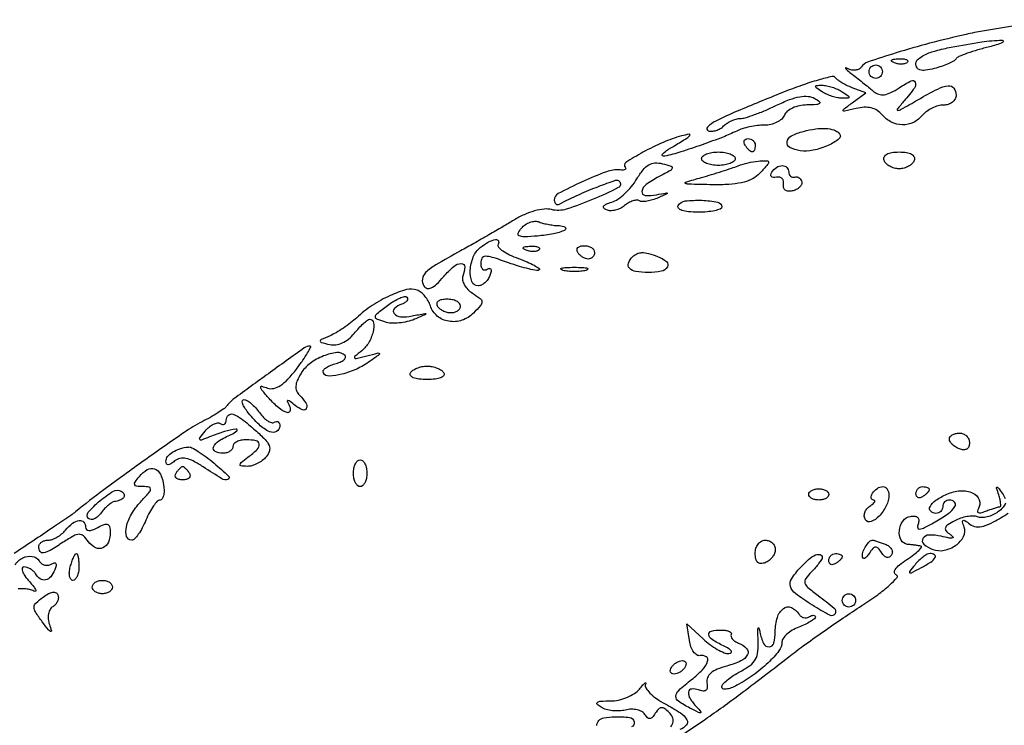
# Model space of a CAD drawing. Extents: x 22 to 658, y 11 to 369.
# Tile 9 of 14: x 343 to 490, y 113 to 219. Entities that reach past the tile are written whole.
import ezdxf

# ---------------------------------------------------------------- set-up
doc = ezdxf.new("R2010")
doc.units = 0

msp = doc.modelspace()

# ---------------------------------------------------------------- linework, layer by layer
for points in [[(494.071066, 218.214115, 0.000975), (486.964486, 217.054691, 0.014617), (484.5, 216.573291, 0.008844), (479.0526, 215.241226, 0.011051), (474.049092, 213.804532, 0.006182), (469.79073, 212.421278, 0.166236), (468.861803, 211.706412, -0.125849), (468.514474, 211.392452, -0.08902), (468.011047, 211.232838, -0.079621), (467.430131, 211.249952, -0.072065), (466.861803, 211.446042, 0.060963), (466.537229, 211.566123, 0.704277), (466.48753, 211.489632, 0.057597), (466.794423, 211.170634, 0.008368), (467.5, 210.608263, -0.002915), (468.356516, 209.940735, -0.002295), (469.276661, 209.208079, -0.00232), (470.125416, 208.519372, -0.005731), (470.739698, 208.004303, 0.10729), (471.459812, 207.615125, 0.109281), (472.271492, 207.563096, 0.077118), (473.249504, 207.873812, 0.029632), (474.489698, 208.585207, -0.027349), (476.31585, 209.643816, -0.443455), (476.907485, 209.418332, -0.257971), (476.792619, 208.560144, -0.018879), (475.25, 206.63583, 0.008611), (474.211577, 205.39361, 0.659791), (474.302227, 205.222589, 0.108447), (474.802804, 205.376946, 0.001857), (477.30716, 206.807089, -0.012979), (480.253132, 208.403597, -0.08761), (481.834926, 208.885796, -0.26874), (482.656067, 208.534789, -0.161833), (483, 207.5, -0.124374), (482.855463, 206.92793, -0.100781), (482.448468, 206.440625, -0.090529), (481.83968, 206.113153, -0.078397), (481.122445, 206, 0.067559), (480.312334, 205.890037, 0.044533), (479.430735, 205.559375, 0.044279), (478.614539, 205.074176, 0.063393), (478, 204.5, -0.107231), (476.633259, 203.42954, -0.115864), (474.984088, 203.060614, -0.114583), (473.328844, 203.46356, -0.103141), (471.946648, 204.564286, 0.078091), (471.213853, 205.209862, 0.082601), (470.331948, 205.5843, 0.073214), (469.287577, 205.679093, 0.046145), (468.074203, 205.498345, -0.002629), (466.338736, 205.08312, -0.313169), (466.135932, 205.163513, -0.394446), (466.167628, 205.35385, -0.003154), (467.5, 206.362639), (469.5, 207.85716), (467.5, 208.605638, -0.021968), (466.696757, 208.947171, -0.022809), (465.936864, 209.354026, -0.023254), (465.314989, 209.76474, -0.085141), (464.987195, 210.102286, 0.31048), (464.505578, 210.287892, 0.010418), (462.425663, 209.745526, 0.016398), (459.894228, 208.938234, 0.010281), (456.987195, 207.837163, 0.002887), (450.295483, 205.099021, 0.020483), (447.115124, 203.620639, 0.072341), (445.867898, 202.729249, 0.564255), (445.994214, 202.168595, 0.097347), (446.52815, 202.100055, 0.059411), (447.154941, 202.217415, 0.05641), (447.774195, 202.491347, 0.064142), (448.2875, 202.8875, -0.051954), (448.812426, 203.313363, -0.038313), (449.469268, 203.673203, -0.039064), (450.150995, 203.919353, -0.067204), (450.748306, 204, 0.074532), (451.509011, 204.114027, 0.012721), (452.900919, 204.579957, 0.013629), (454.519629, 205.218459, 0.011777), (456.182985, 205.97432, -0.020734), (458.133755, 206.818972, -0.047125), (459.679144, 207.251617, -0.065156), (460.910496, 207.311584, -0.11231), (461.884678, 207.004729, -0.032226), (462.615185, 206.512157, -0.479314), (462.620337, 206.243585, -0.163461), (462.184595, 206.073575, -0.009252), (460.718615, 206.030409, 0.049889), (459.612011, 205.907485, 0.054407), (458.585179, 205.568308, 0.061348), (457.784199, 205.076912, 0.133679), (457.361626, 204.5, -0.120276), (456.963975, 203.92594, -0.064979), (456.248173, 203.440625, -0.058867), (455.342583, 203.111662, -0.057774), (454.379442, 203, 0.030093), (453.331041, 202.936844, 0.021432), (452.169719, 202.745625, 0.021734), (451.073846, 202.466374, 0.042434), (450.236431, 202.134044, -0.023585), (448.192516, 201.23243, -0.007543), (445.075679, 200.083378, -0.007721), (441.878838, 199.014483, -0.019167), (439.5, 198.358926, -0.196694), (439.14721, 198.415082, -0.474275), (439.115625, 198.641174, -0.058308), (439.767188, 199.198272, -0.01317), (441, 199.979069, 0.004392), (442.797787, 201.073958, 0.100303), (443.234985, 201.485969, 0.67393), (443.128119, 201.652357, 0.01933), (442, 201.39439, 0.036226), (439.23525, 200.429197, 0.024333), (436.23106, 198.952148, 0.016943), (433.664986, 197.415726, 0.477767), (433.593107, 196.740226, -0.190701), (433.676562, 196.547435, -0.281876), (433.587871, 196.391758, -0.112442), (433.287584, 196.305569, -0.035228), (432.816667, 196.312569, 0.110244), (430.775155, 196.036705, 0.019073), (427.150115, 194.537892, 0.013482), (423.591427, 192.787312, 0.278555), (423, 191.808087, 0.081665), (423.056458, 191.464726, 0.145867), (423.220312, 191.233074, 0.169333), (423.464559, 191.149415, 0.118016), (423.75, 191.219399, -0.012547), (426.740048, 192.664822, -0.015366), (429.605347, 193.857606, -0.008394), (432.114952, 194.765015, -0.286353), (432.704991, 194.628342, -0.507908), (432.55724, 193.679709, -0.019806), (428.817519, 191.93385, -0.022661), (424.785477, 190.453583, -0.138995), (422.593727, 190.38712, 0.088102), (421.481439, 190.465281, 0.041533), (420.062343, 190.1944, 0.037406), (418.504713, 189.632151, 0.031903), (416.959452, 188.817884, -0.004322), (415.314331, 187.831504, -0.002094), (413.194339, 186.597105, -0.002077), (410.975391, 185.329754, -0.002989), (409, 184.2279, 0.00689), (405.297004, 182.124364, 0.05826), (403.769981, 180.971271, 0.171291), (403.288556, 180.019626, 0.172334), (403.512728, 178.979405, 0.194161), (403.99072, 178.628199, 0.174244), (404.605655, 178.686734, 0.082707), (405.413355, 179.24522, 0.022738), (406.476687, 180.374515, -0.035763), (407.99195, 181.902099, -0.173497), (409.110532, 182.341599, -0.428505), (409.615778, 181.842907, -0.087387), (409.347416, 180.462969, 0.141397), (409.295721, 179.859652, 0.078369), (409.552437, 179.160447, 0.067607), (410.066441, 178.474824, 0.058627), (410.768244, 177.912661, -0.022012), (411.915894, 177.12369, -0.22144), (412.181648, 176.623848, -0.195193), (411.987088, 176.060826, -0.016787), (410.926139, 174.926139, -0.115631), (409.203221, 173.857543, -0.123809), (407.229834, 173.702206, -0.132793), (405.518341, 174.49097, -0.142853), (404.495052, 176.015589, 0.054886), (404.172302, 176.744192, 0.043992), (403.677273, 177.445603, 0.045507), (403.095174, 178.018388, 0.080165), (402.513213, 178.356556, 0.160061), (400.935328, 178.433899, 0.039777), (398.472146, 177.540447, 0.038717), (395.816787, 176.072978, 0.041589), (393.486681, 174.244341, -0.022517), (392.580059, 173.475265, -0.015813), (391.496088, 172.690143, -0.015995), (390.40837, 172.00328, -0.031905), (389.5, 171.544753, 0.00509), (388.16645, 170.959024, 0.284525), (388.020978, 170.742862, 0.351596), (388.161665, 170.553206, 0.006532), (389.450197, 170.233363, 0.092947), (390.368286, 170.192132, 0.071146), (391.335288, 170.472851, 0.064135), (392.274812, 171.052348, 0.052389), (393.11049, 171.888121, -0.015657), (393.808489, 172.696964, -0.021175), (394.491471, 173.379636, -0.018791), (395.08951, 173.888747, -0.168486), (395.410293, 174, -0.37151), (395.998146, 173.493276, -0.097916), (395.934601, 172.149193, -0.069464), (395.280822, 170.517817, -0.093274), (394.25, 169.308464, 0.00592), (393.180818, 168.424671, 0.435215), (393.171204, 168.221208, 0.264365), (393.425674, 168.147999, 0.00387), (395, 168.540807, -0.002351), (396.68577, 168.966864, -0.323351), (396.868794, 168.893203, -0.393495), (396.835807, 168.718947, -0.002715), (395.5, 167.748038, -0.047163), (393.489036, 166.572962, -0.046727), (391.287302, 165.791207, -0.050785), (389.396911, 165.512632, -0.271933), (388.512243, 165.98019, -0.263446), (388.49892, 166.327071, -0.105002), (388.811164, 166.708464, -0.067257), (389.411602, 167.069374, -0.037798), (390.217577, 167.346647, 0.034106), (391.013182, 167.613806, 0.071317), (391.57405, 167.945858, 0.134608), (391.817482, 168.282371, 0.294074), (391.7529, 168.580433, 0.226957), (390.51233, 169.017938, 0.0693), (388.529869, 168.520837, 0.063664), (386.524448, 167.395879, 0.094978), (385.167898, 165.919236, 0.033927), (384.607148, 164.857274, 0.085437), (384.393553, 164.012085, 0.116212), (384.50314, 163.307561, 0.100259), (384.917898, 162.682102, -0.050153), (385.874759, 161.511281, -0.244401), (385.962135, 160.686535, -0.424323), (385.412852, 160.457954, -0.068422), (384.308042, 161.127555, 0.00972), (383.543328, 161.723592, 0.129017), (383.215074, 161.856995, 0.575929), (383.12262, 161.736664, 0.037782), (383.367059, 161.25, -0.160683), (383.568406, 160.35943, -0.475528), (383.118462, 160.060283, -0.099925), (381.852854, 160.752021, -0.03773), (380.404988, 162.169565, -0.00587), (379.334518, 163.417969, -0.138813), (379.146652, 163.837288, -0.533156), (379.316627, 163.991404, -0.026461), (380.176703, 163.729077, 0.144846), (381.087505, 163.673211, 0.08914), (382.082619, 164.098922, 0.059896), (383.197123, 165.0409, 0.024466), (384.477594, 166.559512, 0.01026), (385.442452, 167.879833, 0.019346), (386.15656, 168.989357, 0.018359), (386.61278, 169.831506, 0.556263), (386.508192, 170, 0.156238), (385.659024, 169.728016, 0.001476), (380.28773, 165.869895, 0.002655), (375.158262, 162.120847, 0.075286), (374, 160.959445, -0.08308), (373.63943, 160.608929, -0.010756), (372.739719, 160.01435, -0.012301), (371.630896, 159.352915, -0.009989), (370.411808, 158.697527, 0.032775), (367.704387, 157.078936, 0.003568), (361.752767, 152.906042, 0.004733), (355.732677, 148.534303, 0.012242), (351.5, 145.235469, -0.021695), (350.791383, 144.704412, -0.001081), (348.388663, 143.06911, -0.00174), (345.521679, 141.141405, -0.001257), (342.31247, 139.011415, 0.010228)], [(441.71108, 111.634773, 0.004437), (445.877778, 114.481658, 0.0095), (451.126093, 118.286358, 0.004066), (458, 123.559809, -0.008568), (460.177706, 125.199544, -0.003956), (463.06314, 127.260995, -0.003917), (466.131292, 129.380817, -0.005429), (468.917074, 131.229592, 0.012827), (471.290702, 132.855936, 0.025098), (473.077599, 134.290748, 0.030784), (474.180302, 135.399826, 0.536608), (474.069352, 135.810216, -0.288141), (473.801722, 136.135834, -0.184513), (473.920905, 136.627022, -0.0726), (474.54939, 137.304488, -0.023768), (475.652278, 138.109318, 0.014419), (476.693568, 138.839767, 0.030825), (477.443169, 139.473959, 0.05273), (477.829351, 139.930952, 0.54415), (477.75, 140.118411, 0.008348), (477.376233, 140.177575, 0.003174), (476.853125, 140.248064, 0.003142), (476.283534, 140.317504, 0.00384), (475.75, 140.375, -0.254657), (474.798344, 141.023806, -0.145097), (474.534473, 142.429802, -0.128379), (475.075589, 143.876051, -0.205752), (476.180761, 144.556025, -0.059052), (476.873332, 144.575256, -0.179822), (477.291115, 144.375477, -0.207387), (477.441536, 143.975767, -0.079508), (477.316443, 143.382255, 0.136791), (477.264703, 142.836451, 0.401914), (477.541997, 142.634652, 0.085751), (478.304376, 142.875747, 0.010025), (479.87936, 143.730901, 0.025947), (481.813334, 144.968756, 0.0938), (482.818813, 146.021354, 0.346731), (482.758532, 146.674273, 0.20563), (482, 147, 0.099038), (481.618362, 146.923658, 0.097945), (481.29375, 146.70625, 0.097945), (481.076342, 146.381638, 0.099038), (481, 146, -0.099038), (480.923658, 145.618362, -0.097945), (480.70625, 145.29375, -0.097945), (480.381638, 145.076342, -0.099038), (480, 145, -0.19651), (479.208513, 145.323566, -0.338766), (479.113329, 145.992313, -0.115319), (479.998728, 146.959056, -0.043061), (481.611923, 147.869042, -0.09102), (483.649318, 148.380571, -0.123835), (485.505595, 148.039006, -0.198921), (486.453546, 147.02083, -0.231654), (486.324945, 145.716754, 0.097866), (486.177999, 145.324533, 0.363341), (486.302432, 145.113937, 0.150996), (486.700021, 145.097874, 0.02677), (487.417743, 145.330061, -0.006822), (488.114585, 145.586614, -0.008688), (488.764367, 145.803205, -0.007032), (489.312315, 145.966904, -0.069171), (489.550403, 146, 0.395545), (489.665573, 146.108009, 0.041138), (489.658234, 146.514062, 0.033826), (489.5625, 147.078787, 0.018922), (489.374283, 147.75, -0.003942), (489.054768, 148.770793, -0.3686), (489.11235, 148.902977, -0.361287), (489.254007, 148.868353, -0.003892), (489.88701, 148, -0.063681), (490.312573, 147.211538, -0.148623)], [(490.360766, 146.549382, -0.131878), (490.029601, 145.92047, -0.045589), (489.260036, 145.227934, -0.051997), (488.508553, 144.77977, -0.048015), (487.660644, 144.481841, -0.051324), (486.847315, 144.367739, -0.101151), (486.206252, 144.474348, 0.093446), (485.541657, 144.595324, 0.040908), (484.646106, 144.516254, 0.03861), (483.68152, 144.273016, 0.041824), (482.792458, 143.888927, 0.022839), (481.755275, 143.271336, 0.167911), (481.40887, 142.820678, 0.27382), (481.502808, 142.384053, 0.059218), (482.1149, 141.862136, -0.062321), (482.526889, 141.50642, -0.579107), (482.468827, 141.328682, -0.098596), (481.952264, 141.324207, -0.010086), (480.75, 141.578031, 0.062322), (478.961586, 141.764257, 0.25418), (478.044868, 141.241147, 0.375198), (478.18106, 140.41538, 0.080937), (479.539533, 139.623203, 0.143924), (481.22425, 139.487251, 0.102905), (482.968411, 140.246248, 0.11619), (484.119799, 141.54869, 0.215823), (484.21299, 142.928234, -0.017922), (483.945958, 143.729096, -0.35332), (484.038761, 143.952787, -0.28206), (484.309899, 143.938796, -0.013998), (485.062769, 143.390571, 0.135406), (485.99318, 143.010068, 0.100349), (487.105981, 143.100395, 0.057301), (488.597037, 143.722902, 0.01533), (490.804385, 145.047942, 0.018985)], [(342.441437, 137.3247, -0.128758), (343.636315, 138.365356, -0.153628), (345.030438, 138.583966, -0.220443), (346.058247, 137.905754, 0.093608), (346.416154, 137.513974, 0.096502), (346.888665, 137.284868, 0.099114), (347.401929, 137.253274, 0.104748), (347.876742, 137.423822, -0.071706), (348.300184, 137.608069, -0.340629), (348.529029, 137.514171, -0.192836), (348.577314, 137.180792, -0.032323), (348.381557, 136.551938, -0.078042), (347.786733, 135.518279, -0.177738), (347.025994, 135.061182, -0.202841), (346.224028, 135.232957, -0.101842), (345.5, 136, 0.069771), (345.182395, 136.38256, 0.052659), (344.741572, 136.70625, 0.053385), (344.250998, 136.926196, 0.078865), (343.785995, 137, 0.349008), (343.542845, 136.806736, 0.147099), (343.571556, 136.362006, 0.063884), (343.939274, 135.662814, 0.027072), (344.595012, 134.828106, -0.013803), (345.25516, 134.032182, -0.060552), (345.570594, 133.510535, -0.463393), (345.497675, 133.357623, -0.199394), (345.241051, 133.392653, 0.079196), (344.624721, 133.632577, 0.041504), (343.806641, 133.739701, 0.039954), (342.929065, 133.711064, 0.04875)], [(440.391709, 113.100793, 0.109589), (440.726852, 113.881903, 0.161143), (440.636345, 114.56076, 0.083523), (440.13473, 115.26527, 0.04137), (439.482888, 115.81733, 0.172555), (438.995669, 115.956518, 0.189374), (438.558355, 115.751817, 0.051323), (438.083359, 115.134878, -0.039722), (437.641455, 114.53257, -0.191362), (437.271662, 114.339928, -0.227461), (436.912923, 114.46893, -0.056237), (436.515906, 114.974264, 0.131289), (436.076253, 115.388912, 0.068573), (435.36612, 115.654687, 0.060749), (434.509123, 115.740536, 0.056158), (433.632598, 115.622636, -0.050055), (432.700174, 115.485643, -0.039087), (431.676531, 115.518701, -0.040247), (430.718694, 115.703774, -0.073245), (429.991692, 116.026296, -0.053977), (429.413763, 116.485693, -0.471141), (429.439254, 116.770489, -0.138456), (429.954532, 116.944555, -0.011329), (431.389757, 116.984687, 0.052907), (432.601437, 117.119756, 0.042742), (433.852004, 117.509564, 0.044292), (434.954834, 118.078282, 0.080055), (435.713915, 118.75, -0.010134), (436.239772, 119.365673, -0.049487), (436.576269, 119.675873, -0.569611), (436.665445, 119.63925, -0.150609), (436.635325, 119.444463, 0.262508), (436.66777, 118.913659, 0.053568), (437.283183, 118.154984, 0.043707), (438.280991, 117.323223, 0.02839), (439.561168, 116.536992, -0.020781), (441.834155, 115.188195, -0.118803), (442.790913, 114.175874, -0.320037), (442.711536, 113.374935, -0.128073), (441.75, 112.720238, 0.051126)], [(429.346486, 113.301717, -0.183917), (429.655578, 114.05767, -0.168853), (430.40755, 114.453314, -0.028433), (432.050823, 114.606481, -0.03907), (434.228099, 114.51496, -0.322786), (434.915543, 113.881483, -0.354008), (434.507656, 113.095526, -0.041449)]]:
    msp.add_lwpolyline(points, format="xyb")
for points in [[(488, 214.70734, 0.01228), (486.239262, 214.249651, 0.016541), (484.672058, 213.74426, 0.013616), (483.41219, 213.252327, 0.144229), (482.989983, 212.906715, -0.116918), (482.62622, 212.574784, -0.022725), (481.824914, 212.176327, -0.023025), (480.826358, 211.789059, -0.019508), (479.739983, 211.470876, -0.024585), (478.415895, 211.206955, -0.103053), (477.609819, 211.253596, -0.196744), (477.16803, 211.590635, -0.133425), (477, 212.209103, -0.225425), (477.321898, 212.886803, -0.061765), (478.350621, 213.532547, -0.042692), (479.984669, 214.132438, -0.018308), (482.25, 214.66261, -0.010778), (486.831213, 215.457174, -0.035614), (489.883255, 215.698719, -0.81582), (489.955954, 215.357556, -0.045623)], [(472, 211, -0.099038), (471.923658, 210.618362, -0.097945), (471.70625, 210.29375, -0.097945), (471.381638, 210.076342, -0.099038), (471, 210, -0.099038), (470.618362, 210.076342, -0.097945), (470.29375, 210.29375, -0.097945), (470.076342, 210.618362, -0.099038), (470, 211, -0.099038), (470.076342, 211.381638, -0.097945), (470.29375, 211.70625, -0.097945), (470.618362, 211.923658, -0.099038), (471, 212, -0.099038), (471.381638, 211.923658, -0.097945), (471.70625, 211.70625, -0.097945), (471.923658, 211.381638, -0.099038)], [(475.729167, 212.395833, -0.126455), (475.402231, 212.202593, -0.060344), (474.916927, 212.123424, -0.05415), (474.359369, 212.160852, -0.051402), (473.8125, 212.316886, -0.054073), (473.395823, 212.538436, -0.470617), (473.37858, 212.720685, -0.168741), (473.670344, 212.862007, -0.018894), (474.416667, 212.921053, -0.028489), (475.112848, 212.910055, -0.077125), (475.592839, 212.799335, -0.208169), (475.77538, 212.614691, -0.296942)], [(466, 208, -0.007261), (466.886021, 207.408994, -0.246842), (467, 207.192188, -0.399741), (466.866753, 207.052153, -0.012417), (466, 207.030626, -0.050718), (465.317242, 207.10006, -0.027466), (464.5, 207.315379, -0.027073), (463.684006, 207.628749, -0.038252), (463, 208, -0.007261), (462.113979, 208.591006, -0.246842), (462, 208.807812, -0.399741), (462.133247, 208.947847, -0.012417), (463, 208.969374, -0.050718), (463.682758, 208.89994, -0.027466), (464.5, 208.684621, -0.027073), (465.315994, 208.371251, -0.038252)], [(465.556702, 201.776631, -0.447298), (465.511178, 200.961789, -0.064486), (463.901118, 199.985733, -0.051135), (461.65467, 199.256192, -0.08852), (459.698415, 199.187209, -0.083624), (458.179258, 199.670809, -0.326978), (457.764415, 200.500377, -0.234155), (458.425465, 201.41016, -0.058576), (460.190983, 202.085611, -0.02656), (462.030382, 202.449433, -0.049963), (463.541885, 202.513442, -0.065045), (464.72278, 202.289482, -0.117553)], [(453, 200, -0.042167), (452.967655, 199.617151, -0.061769), (452.870461, 199.29375, -0.081139), (452.727648, 199.07446, -0.210953), (452.559017, 199, -0.151918), (452.34829, 199.065539, -0.038439), (452.066025, 199.29375, -0.035638), (451.768994, 199.617226, -0.029505), (451.5, 200, -0.082592), (451.343488, 200.3821, -0.161196), (451.3746, 200.70625, -0.182303), (451.586039, 200.921712, -0.108972), (451.940983, 201, -0.093332), (452.345238, 200.923877, -0.09642), (452.688914, 200.70625, -0.099167), (452.918938, 200.381556, -0.105053)], [(450, 198, -0.226478), (449.817169, 197.617064, -0.074992), (449.265625, 197.29375, -0.057076), (448.457356, 197.073116, -0.038131), (447.5, 197, -0.038131), (446.542644, 197.073116, -0.057076), (445.734375, 197.29375, -0.074992), (445.182831, 197.617064, -0.226478), (445, 198, -0.226478), (445.182831, 198.382936, -0.074992), (445.734375, 198.70625, -0.057076), (446.542644, 198.926884, -0.038131), (447.5, 199, -0.038131), (448.457356, 198.926884, -0.057076), (449.265625, 198.70625, -0.074992), (449.817169, 198.382936, -0.226478)], [(476.75, 197.75, -0.116646), (476.45428, 197.271964, -0.069477), (475.917188, 196.867188, -0.063483), (475.232035, 196.593288, -0.063462), (474.5, 196.5, -0.063462), (473.767965, 196.593288, -0.063483), (473.082812, 196.867188, -0.069477), (472.54572, 197.271964, -0.116646), (472.25, 197.75, -0.186684), (472.274593, 198.268796, -0.16323), (472.642708, 198.671875, -0.092267), (473.39229, 198.922849, -0.034783), (474.5, 199, -0.034783), (475.60771, 198.922849, -0.092267), (476.357292, 198.671875, -0.16323), (476.725407, 198.268796, -0.186684)], [(438.634219, 195.316332, 0.035039), (436.692114, 194.118455, 0.204488), (436.083458, 193.113701, 0.433008), (436.558842, 192.521034, 0.06635), (438.25, 192.614145, -0.001279), (439.729349, 192.890914, -0.326679), (439.842369, 192.836443, -0.432907), (439.808306, 192.735984, -0.001463), (438.5, 192.145657, -0.031221), (437.676083, 191.836928, -0.035472), (436.85432, 191.648692, -0.038134), (436.145724, 191.593285, -0.132748), (435.706195, 191.711222, 0.152276), (435.300038, 191.803699, 0.05897), (434.72769, 191.689963, 0.051252), (434.0928, 191.40919, 0.04351), (433.489817, 190.991549, -0.060073), (432.85034, 190.579204, -0.054005), (432.108061, 190.312605, -0.057325), (431.379454, 190.222988, -0.099727), (430.783622, 190.338158, -0.102003), (430.384911, 190.606874, -0.357033), (430.359415, 190.893869, -0.144524), (430.726686, 191.194829, -0.025277), (431.576484, 191.503955, 0.077367), (432.492015, 191.949334, 0.034962), (433.534911, 192.787672, 0.033549), (434.533664, 193.845374, 0.039046), (435.327553, 194.977357, -0.033221), (436.245483, 196.319145, -0.091618), (437.102056, 197.072955, -0.119275), (438.02776, 197.360848, -0.080137), (439.135288, 197.254371, -0.014185), (440.452083, 196.869802, -0.396889), (440.609791, 196.582922, -0.205877), (440.340796, 196.23567, -0.005751)], [(455, 197.404762, -0.171928), (454.942826, 197.243405, -0.006893), (454.538393, 196.758185, -0.011426), (454.030691, 196.192552, -0.007767), (453.428571, 195.571429, -0.094102), (452.418958, 194.884049, -0.048979), (450.963925, 194.414404, -0.038372), (449.064, 194.151252, -0.020162), (446.678571, 194.102088, -0.001107), (443.027616, 194.182144, -0.139271), (442.594827, 194.316448, -0.639105), (442.622288, 194.505534, -0.003254), (445, 195.196235, 0.004186), (446.483688, 195.630232, 0.003526), (448.047637, 196.114012, 0.003556), (449.46886, 196.575798, 0.009841), (450.46004, 196.92748, -0.032372), (451.925847, 197.374353, -0.031623), (453.448577, 197.632556, -0.028334), (454.713775, 197.693448, -0.411708)], [(458, 196, 0.094222), (458.068905, 195.637591, 0.125726), (458.264375, 195.367188, 0.132333), (458.557014, 195.23241, 0.110297), (458.9, 195.25, -0.110401), (459.254962, 195.268131, -0.113003), (459.580516, 195.132812, -0.107804), (459.82581, 194.862567, -0.092918), (459.952821, 194.5, -0.152909), (459.890597, 194.093295, -0.091653), (459.596938, 193.697296, -0.076046), (459.119084, 193.371695, -0.060395), (458.526703, 193.171646, -0.076414), (457.929841, 193.140279, -0.139551), (457.479957, 193.318581, -0.164865), (457.238039, 193.680396, -0.117413), (457.223882, 194.171646, 0.099523), (457.227063, 194.657001, 0.148836), (457.029868, 195.02908, 0.149271), (456.659331, 195.227482, 0.10029), (456.17567, 195.225223, -0.068666), (455.713906, 195.194024, -0.191458), (455.426408, 195.332191, -0.232089), (455.345296, 195.605637, -0.096758), (455.484687, 195.975223, -0.106765), (456.184671, 196.702469, -0.146516), (457.046823, 196.96993, -0.205207), (457.7203, 196.689193, -0.195188)], [(448, 190.787292, -0.311059), (447.789297, 190.481377, -0.036718), (446.954539, 190.231267, -0.033593), (445.805086, 190.056905, -0.020849), (444.440983, 190, -0.022691), (443.020296, 190.064508, -0.060329), (442.028911, 190.277123, -0.131149), (441.539932, 190.606353, -0.328888), (441.506721, 191.010875, -0.22907), (442.555618, 191.678538, -0.037744), (445.022658, 191.779823, -0.037941), (447.394697, 191.517204, -0.360696)], [(423.748454, 188, -0.145574), (424.605243, 187.745147, -0.585691), (424.577178, 187.327534, -0.063684), (422.859448, 186.764323, -0.027622), (420.472415, 186.441537, -0.009444), (418.467647, 186.32052, -0.126738), (417.753235, 186.473336, -0.407844), (417.618334, 186.862809, -0.062998), (418.102885, 187.623969, -0.070117), (418.674616, 188.143989, -0.065623), (419.380362, 188.499829, -0.069898), (420.107594, 188.644507, -0.106201), (420.742001, 188.545509, 0.029527), (421.400976, 188.33633, 0.017212), (422.211546, 188.160243, 0.017172), (423.038311, 188.039386, 0.02771)], [(414.612257, 185.181636, 0.338161), (414.651865, 184.781263, 0.053449), (415.28953, 184.229595, 0.041072), (416.314271, 183.636973, 0.023817), (417.628107, 183.089836, -0.01349), (418.949265, 182.57139, -0.024603), (419.99221, 182.067427, -0.025003), (420.709308, 181.628442, -0.469828), (420.730856, 181.397523, -0.24536), (420.394381, 181.291894, -0.012012), (419.214202, 181.532422, -0.017194), (417.778967, 181.913396, -0.011336), (416.155989, 182.444964, 0.007724), (413.73143, 183.258508, 0.080151), (412.69394, 183.413538, 0.264035), (412.195816, 183.12307, 0.132413), (412, 182.396624, 0.067528), (412.072583, 181.861645, 0.14105), (412.290385, 181.506365, 0.190759), (412.613131, 181.383553, 0.135874), (412.988546, 181.492921, -0.1144), (413.325929, 181.606889, -0.32948), (413.525685, 181.487528, -0.155351), (413.556862, 181.131719, -0.036408), (413.381557, 180.551938, -0.061245), (413.065992, 179.958522, -0.060337), (412.61471, 179.455882, -0.065788), (412.102329, 179.114835, -0.114468), (411.607297, 179, -0.314206), (410.70166, 179.631454, -0.103501), (410.451123, 181.326099, -0.081369), (410.90286, 183.328621, -0.131019), (411.947873, 184.718197, -0.036344), (413.188757, 185.554047, -0.087198), (414.228291, 185.929002, -0.337814), (414.64253, 185.713692, -0.253605)], [(420.729167, 184.395833, -0.126455), (420.402231, 184.202593, -0.060344), (419.916927, 184.123424, -0.05415), (419.359369, 184.160852, -0.051402), (418.8125, 184.316886, -0.054073), (418.395823, 184.538436, -0.470617), (418.37858, 184.720685, -0.168741), (418.670344, 184.862007, -0.018894), (419.416667, 184.921053, -0.028489), (420.112848, 184.910055, -0.077125), (420.592839, 184.799335, -0.208169), (420.77538, 184.614691, -0.296942)], [(429, 184, -0.092995), (428.928382, 183.618268, -0.096318), (428.723586, 183.29375, -0.099231), (428.418051, 183.076556, -0.105429), (428.059017, 183, -0.089642), (427.653442, 183.073302, -0.053229), (427.2129, 183.29375, -0.051032), (426.806203, 183.617485, -0.06081), (426.5, 184, -0.139169), (426.392057, 184.379648, -0.191142), (426.521475, 184.70625, -0.138808), (426.889346, 184.926733, -0.066118), (427.440983, 185, -0.062283), (428.037096, 184.925455, -0.080552), (428.542039, 184.70625, -0.097988), (428.879982, 184.381379, -0.153634)], [(438.418213, 183.393011, -0.079312), (439.747522, 182.623581, -0.371502), (439.890646, 181.820674, -0.216196), (438.977595, 181.182577, -0.046063), (437, 181, -0.038338), (435.186415, 181.139262, -0.159359), (434.220564, 181.629077, -0.292752), (434.055999, 182.379743, -0.108326), (434.666667, 183.333333, -0.089992), (435.333733, 183.795496, -0.102984), (436.089587, 183.965434, -0.071743), (437.05822, 183.841423, -0.023963)], [(427.75, 181.310674, -0.039571), (426.952734, 181.168469, -0.024357), (426, 181.122029, -0.024357), (425.047266, 181.168469, -0.039571), (424.25, 181.310674, -0.161593), (423.99086, 181.478988, -0.542911), (424.042188, 181.633659, -0.052887), (424.748017, 181.740287, -0.011065), (426, 181.767997, -0.011065), (427.251983, 181.740287, -0.052887), (427.957812, 181.633659, -0.542911), (428.00914, 181.478988, -0.161593)], [(400.25, 176.279762, 0.100135), (399.118617, 175.597528, 0.402303), (399.072044, 174.866016, 0.207474), (400.04898, 174.381686, 0.061509), (401.75, 174.503948, -0.000766), (403.674246, 174.880174, -0.29489), (403.799301, 174.82994, -0.47417), (403.772288, 174.732424, -0.000948), (402.10507, 174.001611, -0.045763), (401.039842, 173.648891, -0.034349), (399.819849, 173.452477, -0.035135), (398.636049, 173.427953, -0.06454), (397.688687, 173.598807, -0.021293), (396.469537, 174.04371, -0.345878), (396.269358, 174.399649, -0.187277), (396.533581, 174.856923, -0.007583), (398.068676, 176.051803, -0.023933), (399.026191, 176.704614, -0.036933), (399.915959, 177.164112, -0.041759), (400.636343, 177.402358, -0.274265), (400.98506, 177.294702, -0.1947), (401.077567, 177.04238, -0.149506), (400.981549, 176.762052, -0.097767), (400.691317, 176.492176, -0.052833)], [(405.5, 176, 0.08825), (405.842344, 175.617164, 0.053305), (406.359775, 175.29375, 0.051278), (406.961978, 175.074167, 0.061875), (407.559017, 175, 0.067639), (408.109818, 175.074854, 0.08433), (408.576711, 175.29375, 0.09965), (408.888931, 175.61866, 0.142666), (409, 176, 0.195654), (408.844577, 176.381985, 0.086673), (408.395164, 176.70625, 0.066561), (407.729059, 176.926392, 0.0466), (406.940983, 177, 0.047867), (406.195401, 176.928459, 0.104212), (405.66835, 176.70625, 0.181468), (405.441401, 176.378123, 0.202618)], [(406.5, 166, -0.302575), (406.486626, 165.607504, -0.143113), (406.069598, 165.280626, -0.067954), (405.210982, 165.066129, -0.027283), (404, 165, -0.027283), (402.789018, 165.066129, -0.067954), (401.930402, 165.280626, -0.143113), (401.513374, 165.607504, -0.302575), (401.5, 166, -0.108893), (401.872201, 166.383456, -0.050757), (402.489314, 166.70625, -0.046925), (403.234268, 166.925899, -0.048273), (404, 167, -0.048273), (404.765732, 166.925899, -0.046925), (405.510686, 166.70625, -0.050757), (406.127799, 166.383456, -0.108893)], [(378.961396, 160.053561, 0.037974), (379.558463, 159.345323, 0.054772), (380.192446, 158.827366, 0.069684), (380.767481, 158.559149, 0.215985), (381.182155, 158.612578, -0.107831), (381.493674, 158.722333, -0.181694), (381.759758, 158.65847, -0.162114), (381.938416, 158.425564, -0.083421), (382, 158.059017, -0.273259), (381.513672, 157.235598, -0.235828), (380.496985, 157.194283, -0.087025), (378.908189, 158.272373, -0.033995), (377.127555, 160.25, -0.03045), (376.663458, 160.922315, -0.070245), (376.423136, 161.485938, -0.152946), (376.437814, 161.845888, -0.31661), (376.656796, 162, -0.141062), (377.096222, 161.87351, -0.035213), (377.705717, 161.428233, -0.033172), (378.35809, 160.798599, -0.02808)], [(378.34467, 157.434933, -0.018987), (379.793573, 156.059645, -0.096367), (380.401964, 155.133767, -0.173375), (380.438827, 154.33069, -0.099137), (379.972226, 153.466534, -0.058192), (379.386377, 152.907681, -0.044639), (378.634544, 152.440137, -0.045744), (377.839721, 152.126628, -0.076101), (377.127555, 152.031803, -0.020546), (376.224265, 152.086632, -0.410722), (376.064517, 152.280323, -0.202399), (376.229793, 152.5908, -0.008228), (377.25, 153.392046, 0.030055), (378.623254, 154.570958, 0.228054), (378.910078, 155.34977, 0.330793), (378.452786, 155.85616, 0.049384), (377, 156, 0.048028), (376.234582, 155.926307, 0.068025), (375.5875, 155.70625, 0.088204), (375.151477, 155.381882, 0.191087), (375, 155, -0.148195), (374.884432, 154.618646, -0.098894), (374.559375, 154.29375, -0.082425), (374.073457, 154.074694, -0.064853), (373.5, 154, -0.113705), (372.339505, 154.267366, -0.404964), (372.103587, 154.916966, -0.15102), (372.917012, 155.842592, -0.036486), (374.75, 156.790148, 0.082938), (375.590906, 157.328752, 0.728325), (375.477387, 157.580688, 0.047046), (373.736094, 157.217664, 0.020314), (371.5, 156.426223, -0.007409), (370.301582, 155.96693, -0.335059), (370.062406, 156.039722, -0.331998), (370.065507, 156.290874, -0.007343), (370.863307, 157.301759, -0.045473), (371.450426, 157.902784, -0.06043), (372.086608, 158.324612, -0.074759), (372.673515, 158.516212, -0.181939), (373.113307, 158.429973, 0.096707), (373.451507, 158.30238, 0.174428), (373.739534, 158.354029, 0.171182), (373.932242, 158.578731, 0.09272), (374, 158.940983, -0.206969), (374.318573, 159.677631, -0.278947), (375.012639, 159.825844, -0.081755), (376.289228, 159.133688, -0.015349)], [(485, 155.531385, -0.094119), (484.893789, 154.972145, -0.166113), (484.592642, 154.617923, -0.151899), (484.114961, 154.503306, -0.075244), (483.5, 154.638374, -0.048303), (482.926204, 154.924763, -0.053891), (482.440625, 155.307216, -0.061199), (482.108626, 155.723081, -0.13875), (482, 156.106989, -0.164455), (482.115158, 156.447641, -0.095748), (482.440625, 156.737678, -0.076852), (482.926285, 156.933678, -0.057609), (483.5, 157, -0.096899), (484.072505, 156.887999, -0.097416), (484.559375, 156.568594, -0.098432), (484.885371, 156.091819, -0.10122)], [(372.182369, 152.5, -0.012843), (374.36064, 150.569412, -0.569891), (374.25412, 150.084079, -0.219535), (373.347644, 150.187354, -0.009288), (370.546451, 151.960104, 0.024311), (369.073816, 152.831255, 0.07098), (367.964963, 153.228315, 0.108014), (367.073794, 153.216676, 0.116643), (366.296451, 152.83107, -0.028905), (365.712329, 152.400751, -0.138047), (365.320779, 152.278439, -0.291888), (365.088893, 152.417306, -0.116325), (365, 152.794222, -0.171672), (365.252759, 153.508695, -0.081638), (365.990806, 154.166296, -0.066483), (367.078278, 154.667849, -0.051887), (368.355644, 154.921053, -0.148149), (368.846716, 154.820407, -0.016948), (369.832698, 154.242434, -0.019278), (370.982031, 153.45166, -0.014578)], [(395, 151, -0.048028), (394.926307, 150.234582, -0.068025), (394.70625, 149.5875, -0.088204), (394.381882, 149.151477, -0.191087), (394, 149, -0.191087), (393.618118, 149.151477, -0.088204), (393.29375, 149.5875, -0.068025), (393.073693, 150.234582, -0.048028), (393, 151, -0.048028), (393.073693, 151.765418, -0.068025), (393.29375, 152.4125, -0.088204), (393.618118, 152.848523, -0.191087), (394, 153, -0.191087), (394.381882, 152.848523, -0.088204), (394.70625, 152.4125, -0.068025), (394.926307, 151.765418, -0.048028)], [(364.652135, 149.197197, -0.037175), (364.717188, 148.355416, -0.060713), (364.632683, 147.645427, -0.086297), (364.423054, 147.16562, -0.251808), (364.115046, 147, 0.208724), (363.701653, 146.819569, 0.03342), (363.133884, 146.11875, 0.032169), (362.539608, 145.148955, 0.023192), (362, 144, -0.023358), (361.459931, 142.851056, -0.032352), (360.864273, 141.88125, -0.033695), (360.29466, 141.180943, -0.208074), (359.87868, 141, -0.335588), (359.127209, 141.568379, -0.125589), (359.090936, 142.973275, -0.0747), (359.840304, 144.887252, -0.058037), (361.174314, 146.685549, 0.0077), (362.450736, 148.086868, 0.141351), (362.705961, 148.625436, 0.41219), (362.495374, 148.920265, 0.042179), (361.551869, 149, -0.028524), (360.617589, 149.053342, -0.28953), (360.328179, 149.286284, -0.238943), (360.384782, 149.688954, -0.020998), (361.027641, 150.533305, -0.085697), (362.215961, 151.548715, -0.226061), (363.302729, 151.648401, -0.200317), (364.159826, 150.852208, -0.068953)], [(368.5, 151, -0.146489), (368.602013, 150.620597, -0.191582), (368.461189, 150.29375, -0.134005), (368.074636, 150.072951, -0.063222), (367.5, 150, -0.063222), (366.925364, 150.072951, -0.134005), (366.538811, 150.29375, -0.191582), (366.397987, 150.620597, -0.146489), (366.5, 151, -0.025622), (366.764631, 151.382847, -0.032351), (367.048689, 151.70625, -0.033983), (367.313296, 151.937141, -0.163822), (367.5, 152, -0.163822), (367.686704, 151.937141, -0.033983), (367.951311, 151.70625, -0.032351), (368.235369, 151.382847, -0.025622)], [(464, 147.833333, -0.17482), (463.885312, 147.515341, -0.093122), (463.559375, 147.244792, -0.073362), (463.073861, 147.06169, -0.053595), (462.5, 147, -0.053595), (461.926139, 147.06169, -0.073362), (461.440625, 147.244792, -0.093122), (461.114688, 147.515341, -0.17482), (461, 147.833333, -0.17482), (461.114688, 148.151326, -0.093122), (461.440625, 148.421875, -0.073362), (461.926139, 148.604977, -0.053595), (462.5, 148.666667, -0.053595), (463.073861, 148.604977, -0.073362), (463.559375, 148.421875, -0.093122), (463.885312, 148.151326, -0.17482)], [(472.968197, 147.75, -0.107573), (472.571441, 146.127019, -0.076111), (471.499405, 144.580055, -0.110021), (470.304389, 143.773508, -0.362696), (469.467885, 144.051963, -0.117267), (469.297503, 144.565926, -0.099383), (469.3613, 145.135846, -0.091707), (469.650334, 145.674488, -0.082886), (470.121885, 146.096491, 0.02516), (470.600134, 146.434262, 0.084131), (470.85753, 146.717463, 0.295385), (470.856722, 146.89299, 0.24812), (470.690983, 146.984687, -0.386935), (470.336032, 147.320239, -0.169462), (470.517435, 148.000408, -0.089957), (471.243808, 148.740859, -0.155117), (472.059017, 149, -0.133142), (472.415321, 148.90341, -0.103492), (472.714244, 148.632812, -0.090046), (472.909589, 148.227626, -0.0739)], [(479, 148.559017, -0.151918), (478.934461, 148.34829, -0.038439), (478.70625, 148.066025, -0.035638), (478.382774, 147.768994, -0.029505), (478, 147.5, -0.082592), (477.6179, 147.343488, -0.161196), (477.29375, 147.3746, -0.182303), (477.078288, 147.586039, -0.108972), (477, 147.940983, -0.093332), (477.076123, 148.345238, -0.09642), (477.29375, 148.688914, -0.099167), (477.618444, 148.918938, -0.105053), (478, 149, -0.042167), (478.382849, 148.967655, -0.061769), (478.70625, 148.870461, -0.081139), (478.92554, 148.727648, -0.210953)], [(358.649864, 147.316531, -0.063024), (358.404654, 147.126412, -0.034389), (358.063814, 146.955464, -0.033663), (357.687818, 146.827166, -0.045228), (357.333333, 146.765901, 0.119805), (356.934528, 146.634087, 0.034062), (356.401621, 146.248964, 0.032211), (355.840254, 145.717237, 0.029192), (355.331761, 145.100807, -0.049631), (354.831417, 144.542332, -0.07719), (354.294187, 144.184963, -0.106897), (353.807045, 144.076065, -0.200718), (353.440098, 144.226568, -0.39156), (353.403227, 145.171994, -0.041533), (355.114517, 146.866057, -0.039415), (357.151109, 148.315489, -0.280346), (358.311532, 148.307463, -0.069113), (358.589542, 148.077271, -0.103414), (358.749798, 147.806936, -0.130126), (358.76853, 147.540629, -0.150323)], [(353, 142.964816, 0.171672), (353.132125, 142.591337, 0.218712), (353.4558, 142.430935, 0.102678), (354.014949, 142.529904, 0.027901), (354.833333, 142.910803, -0.030255), (355.772261, 143.342445, -0.186974), (356.293771, 143.342828, -0.249914), (356.5885, 143.001355, -0.053344), (356.682079, 142.195986, -0.097702), (356.400767, 140.698544, -0.196552), (355.579204, 139.848969, -0.222815), (354.483769, 139.875773, -0.11969), (353.428793, 140.766494, 0.046917), (352.662972, 141.630659, 0.19517), (352.025688, 141.875201, 0.125572), (351.223976, 141.654241, 0.015319), (349.656417, 140.694445, -0.010647), (347.691748, 139.466127, -0.087664), (346.709282, 139.093438, -0.302471), (346.208789, 139.304898, -0.146943), (346, 140, -0.136626), (346.106184, 140.381339, -0.100269), (346.404657, 140.70625, -0.086403), (346.851101, 140.924963, -0.070908), (347.377555, 141, 0.086594), (347.995234, 141.107783, 0.04354), (348.71614, 141.440625, 0.041499), (349.421878, 141.926058, 0.048188), (350, 142.5, -0.053738), (351.049158, 143.51876, -0.128096), (352.038687, 143.947102, -0.251141), (352.710591, 143.710642, -0.187218)], [(456, 139.606989, -0.096313), (455.888097, 139.031441, -0.06686), (455.559375, 138.454091, -0.064359), (455.073431, 137.962529, -0.074185), (454.5, 137.638374, -0.086117), (453.836898, 137.507681, -0.195231), (453.367392, 137.68592, -0.155809), (453.0868, 138.183769, -0.051069), (453, 139.031385, -0.074555), (453.112818, 139.783784, -0.088591), (453.440489, 140.421897, -0.100732), (453.927808, 140.848362, -0.130258), (454.5, 141, -0.091732), (455.07263, 140.894051, -0.095925), (455.559375, 140.590803, -0.099462), (455.885101, 140.13847, -0.106859)], [(472.412469, 140.395215, -0.068389), (472.968751, 140.089166, -0.098864), (473.343643, 139.673755, -0.123393), (473.480552, 139.217532, -0.151025), (473.369256, 138.788452, -0.12168), (473.05182, 138.477517, -0.193875), (472.681144, 138.421539, -0.137966), (472.278464, 138.645365, -0.054174), (471.875, 139.143237, 0.039648), (471.371631, 139.802578, 0.233184), (470.979262, 139.959892, 0.201349), (470.575841, 139.752803, 0.029572), (470.015313, 139, -0.031125), (469.634047, 138.491255, -0.118207), (469.315379, 138.258854, -0.337786), (469.110574, 138.312617, -0.163546), (469.015313, 138.583333, -0.091826), (469.144744, 139.341869, -0.056024), (469.552638, 140.156786, -0.058036), (470.085301, 140.79962, -0.193073), (470.584879, 141, -0.075449), (470.749573, 140.975006, -0.004588), (471.225496, 140.822344, -0.006762), (471.790441, 140.626878, -0.004946)], [(352, 137, -0.043375), (351.933456, 136.234359, -0.063112), (351.733751, 135.5875, -0.082769), (351.440102, 135.149557, -0.206609), (351.09362, 135, -0.24384), (350.789795, 135.157535, -0.106581), (350.607123, 135.5875, -0.070464), (350.575635, 136.233678, -0.040966), (350.710251, 137, -0.016817), (350.938458, 137.766387, -0.025621), (351.192243, 138.4125, -0.023188), (351.439563, 138.897136, -0.269386), (351.616631, 139, -0.326917), (351.766282, 138.890445, -0.029396), (351.887385, 138.4125, -0.029316), (351.972329, 137.766644, -0.018041)], [(463, 138.428571, -0.140455), (462.910479, 138.116178, -0.01942), (462.526939, 137.551939, -0.021005), (462.006247, 136.905198, -0.016389), (461.38958, 136.246723, 0.040949), (460.55024, 135.257363, 0.228636), (460.4344, 134.591107, 0.151187), (460.876789, 133.91218, 0.015909), (462.38958, 132.734745, -0.018583), (464.776529, 130.856359, -0.364781), (464.921238, 129.999711, -0.402256), (464.135262, 129.779069, -0.019066), (461.542326, 131.29604, -0.017161), (459.021392, 133.027351, -0.157789), (458.258369, 134.092344, -0.226911), (458.411572, 135.1989, -0.039053), (459.75, 136.916667, -0.028509), (460.975505, 138.114117, -0.070465), (462.02673, 138.797032, -0.183883), (462.690541, 138.844723, -0.33106)], [(466, 138.559017, -0.151918), (465.934461, 138.34829, -0.038439), (465.70625, 138.066025, -0.035638), (465.382774, 137.768994, -0.029505), (465, 137.5, -0.082592), (464.6179, 137.343488, -0.161196), (464.29375, 137.3746, -0.182303), (464.078288, 137.586039, -0.108972), (464, 137.940983, -0.093332), (464.076123, 138.345238, -0.09642), (464.29375, 138.688914, -0.099167), (464.618444, 138.918938, -0.105053), (465, 139, -0.042167), (465.382849, 138.967655, -0.061769), (465.70625, 138.870461, -0.081139), (465.92554, 138.727648, -0.210953)], [(476.872445, 137.33628, 0.005653), (476.042273, 136.30642, 0.467986), (476.079457, 136.130474, 0.245559), (476.333791, 136.129072, 0.003375), (477.75, 136.871464, 0.021079), (479.214921, 137.733193, 0.106453), (479.881638, 138.400698, 0.420826), (479.787911, 138.812176, 0.138418), (479.122445, 139, 0.125596), (478.693486, 138.890522, 0.034247), (478.099516, 138.511282, 0.032371), (477.46234, 137.973047, 0.028733)], [(357, 134, -0.148195), (356.884432, 133.618646, -0.098894), (356.559375, 133.29375, -0.082425), (356.073457, 133.074694, -0.064853), (355.5, 133, -0.064853), (354.926543, 133.074694, -0.082425), (354.440625, 133.29375, -0.098894), (354.115568, 133.618646, -0.148195), (354, 134, -0.148195), (354.115568, 134.381354, -0.098894), (354.440625, 134.70625, -0.082425), (354.926543, 134.925306, -0.064853), (355.5, 135, -0.064853), (356.073457, 134.925306, -0.082425), (356.559375, 134.70625, -0.098894), (356.884432, 134.381354, -0.148195)], [(348.088015, 131.054396, 0.130144), (347.691908, 130.636293, 0.078262), (347.460415, 129.988782, 0.068674), (347.421568, 129.212685, 0.060707), (347.589173, 128.42005, -0.014475), (347.881649, 127.476899, -0.611952), (347.759736, 127.364633, -0.140298), (347.450653, 127.591353, -0.004672), (346.52081, 128.815002, -0.016309), (345.508846, 130.269569, -0.15362), (345.308087, 130.993913, -0.197809), (345.587239, 131.61061, -0.030015), (346.647767, 132.495116, -0.033509), (347.46372, 133.01598, -0.089876), (348.114957, 133.233152, -0.159153), (348.580915, 133.151702, -0.187249), (348.871885, 132.81446, -0.111119), (348.926707, 132.361076, -0.079667), (348.795025, 131.866062, -0.074352), (348.501744, 131.405897, -0.075484)], [(468, 132, -0.099038), (467.923658, 131.618362, -0.097945), (467.70625, 131.29375, -0.097945), (467.381638, 131.076342, -0.099038), (467, 131, -0.099038), (466.618362, 131.076342, -0.097945), (466.29375, 131.29375, -0.097945), (466.076342, 131.618362, -0.099038), (466, 132, -0.099038), (466.076342, 132.381638, -0.097945), (466.29375, 132.70625, -0.097945), (466.618362, 132.923658, -0.099038), (467, 133, -0.099038), (467.381638, 132.923658, -0.097945), (467.70625, 132.70625, -0.097945), (467.923658, 132.381638, -0.099038)], [(459.510081, 129.983688, 0.090427), (459.820631, 129.639411, 0.095498), (460.22714, 129.434921, 0.099685), (460.665803, 129.401101, 0.108373), (461.069098, 129.542705, -0.0444), (461.42626, 129.721816, -0.096588), (461.726548, 129.777549, -0.174755), (461.920379, 129.705677, -0.220917), (462, 129.534266, -0.232572), (461.862223, 129.254085, -0.026587), (461.265625, 128.842771, -0.027704), (460.457722, 128.406597, -0.019085), (459.5, 128, 0.042461), (458.543437, 127.540059, 0.050147), (457.734375, 126.946098, 0.057576), (457.17779, 126.314427, 0.152994), (457, 125.746992, -0.169244), (456.554047, 124.467243, -0.034741), (454.916453, 122.674048, -0.034497), (452.707492, 120.842353, -0.033657), (450.25, 119.315137, -0.030309), (449.386589, 118.921084, -0.060846), (448.660937, 118.738873, -0.109019), (448.182657, 118.783343, -0.3261), (448, 119.033623, -0.186611), (448.171513, 119.477165, -0.033117), (448.824793, 120.10637, -0.031864), (449.732636, 120.77767, -0.023943), (450.807804, 121.400612, 0.041186), (452.242017, 122.298942, 0.106578), (453.039385, 123.214436, 0.102756), (453.404881, 124.398519, 0.036653), (453.442806, 126.176292, -0.006371), (453.395879, 127.372729, -0.0658), (453.447494, 127.862723, -0.763996), (453.549085, 127.865735, -0.026555), (453.701424, 127.25, 0.061829), (454.248045, 125.560696, 0.301298), (455.063768, 125.06163, 0.329046), (455.77429, 125.626876, 0.065847), (456, 127.333333, -0.071331), (456.305556, 129.464263, -0.161179), (457.22105, 130.789741, -0.267506), (458.397311, 130.936309, -0.155848)], [(449.064451, 124.06768, 0.154107), (449.404876, 124.193072, 0.401483), (449.440019, 124.427985, 0.104171), (449.053328, 124.78688, 0.022796), (448.25, 125.220495, -0.028564), (446.563249, 126.156226, -0.221123), (446.08772, 126.894934, -0.393374), (446.455219, 127.417566, -0.052143), (447.926581, 127.571429, -0.033956), (448.636283, 127.523175, -0.072358), (449.163608, 127.371406, -0.139782), (449.427562, 127.147966, -0.294101), (449.432325, 126.890499, 0.209966), (449.389547, 126.586183, 0.108819), (449.574046, 126.241156, 0.076596), (449.964407, 125.905583, 0.047728), (450.505744, 125.63617, -0.110031), (451.71214, 124.836105, -0.319705), (451.850922, 123.899822, -0.16871), (450.866339, 122.954968, -0.042787), (448.75, 122.194378, 0.031596), (447.307321, 121.712018, 0.079674), (446.362995, 121.13972, 0.120482), (445.873986, 120.464971, 0.141284), (445.790169, 119.681756, -0.057573), (445.832003, 118.9745, -0.205857), (445.634477, 118.577798, -0.210329), (445.214539, 118.453325, -0.06006), (444.540169, 118.622959, 0.11629), (443.516723, 118.761831, 0.35391), (443.050504, 118.303396, 0.171548), (443.274578, 117.330103, 0.047834), (444.25, 116.077593, -0.012063), (444.885633, 115.371785, -0.584728), (444.833161, 115.227689, -0.156638), (444.516618, 115.274689, -0.004253), (443.25, 115.912777, -0.029978), (441.535875, 116.928902, -0.264494), (441.16057, 117.689065, -0.196974), (441.577732, 118.558181, -0.016952), (443.5, 120.17866, 0.034612), (445.123008, 121.6479, 0.106221), (445.899171, 122.901889, 0.346745), (445.671151, 123.578719, 0.197359), (444.773741, 123.75, -0.198393), (444.277594, 123.845719, -0.093208), (443.799293, 124.307812, -0.070047), (443.409903, 125.061479, -0.047653), (443.178451, 126), (442.809421, 128.5), (445.219161, 126.25, 0.028357), (446.247167, 125.393862, 0.030392), (447.342733, 124.680819, 0.031892), (448.351021, 124.190721, 0.109381)], [(442.5, 122, -0.064269), (442.189439, 121.617474, -0.051777), (441.769763, 121.29375, -0.053414), (441.310186, 121.073533, -0.085235), (440.881966, 121, -0.117858), (440.550471, 121.079239, -0.186277), (440.357263, 121.29375, -0.154201), (440.338175, 121.617617, -0.076764), (440.5, 122, -0.064269), (440.810561, 122.382526, -0.051777), (441.230237, 122.70625, -0.053414), (441.689814, 122.926467, -0.085235), (442.118034, 123, -0.117858), (442.449529, 122.920761, -0.186277), (442.642737, 122.70625, -0.154201), (442.661825, 122.382383, -0.076764)]]:
    msp.add_lwpolyline(points, format="xyb", close=True)

doc.saveas('drawing.dxf')
